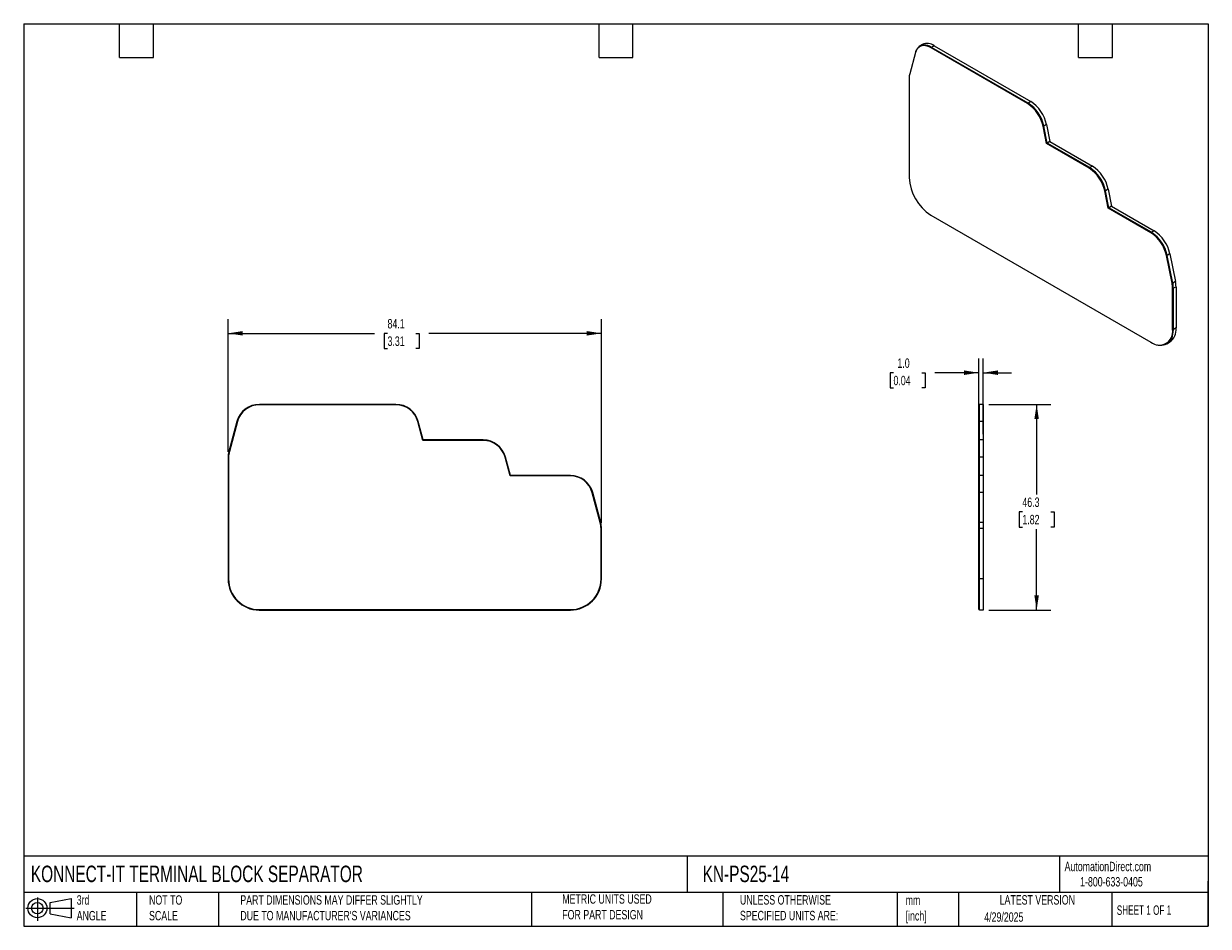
# Model space of a CAD drawing. Header units: millimetres. Extents: x 6 to 273, y 6 to 210.
import ezdxf

# ---------------------------------------------------------------- set-up
doc = ezdxf.new("R2010")
doc.units = ezdxf.units.MM
doc.linetypes.add('SLD-Solid', pattern=[0])
doc.layers.add('DIMENSIONS', color=140, linetype='SLD-Solid', lineweight=25)
doc.layers.add('TEXT', color=140, linetype='SLD-Solid', lineweight=25)
doc.layers.add('SLD-DEFPOINTS', color=7, linetype='Continuous')
doc.styles.add('SLDTEXTSTYLE0', font='TXT', dxfattribs={"width": 0.7})
doc.styles.add('SLDTEXTSTYLE1', font='TXT', dxfattribs={"width": 0.65})
doc.dimstyles.new('SLDDIMSTYLE0', dxfattribs={"dimtxt": 2.158008, "dimasz": 3.302, "dimexe": 0, "dimexo": 0.0625, "dimgap": 0.539502, "dimtad": 0, "dimtih": 1, "dimtoh": 1, "dimrnd": 1e-09, "dimzin": 12, "dimdsep": 46, "dimtxsty": 'SLDTEXTSTYLE0', "dimsah": 1, "dimcen": 0.09, "dimadec": 0, "dimazin": 3, "dimtfac": 1, "dimtofl": 0, "dimtmove": 0, "dimatfit": 3, "dimfxl": 0, "dimfrac": 2, "dimtolj": 1, "dimtzin": 12, "dimarcsym": 0})
doc.dimstyles.new('SLDDIMSTYLE1', dxfattribs={"dimtxt": 2.158008, "dimasz": 3.302, "dimexe": 0, "dimexo": 0.0625, "dimgap": 0.539502, "dimtad": 0, "dimtih": 1, "dimtoh": 1, "dimrnd": 1e-09, "dimzin": 4, "dimdsep": 46, "dimtxsty": 'SLDTEXTSTYLE0', "dimsah": 1, "dimcen": 0.09, "dimadec": 0, "dimazin": 1, "dimtfac": 1, "dimtmove": 0, "dimatfit": 0, "dimfxl": 0, "dimfrac": 2, "dimtolj": 1, "dimtzin": 12, "dimarcsym": 0})

# ---------------------------------------------------------------- blocks, each defined once
blk = doc.blocks.new('Block11')
at = {"color": 7, "linetype": 'SLD-Solid', "lineweight": 18}
for p, q in [((0, 2.88), (10.87, 2.88)), ((2.59, 5.31), (2.59, 0)), ((5.48, 4.17), (10.18, 5.03)), ((5.48, 1.6), (5.48, 4.17)), ((10.18, 5.03), (10.18, 0.73)), ((5.48, 1.6), (10.18, 0.73))]:
    blk.add_line(p, q, dxfattribs=at)
for radius in [2.15, 1.29]:
    blk.add_circle((2.59, 2.88), radius, dxfattribs=at)
blk = doc.blocks.new('Block12')
at = {"layer": 'SLD-DEFPOINTS'}
blk.add_blockref('Block11', (0, 0), dxfattribs=at)
blk = doc.blocks.new('_D')
at = {"layer": 'DIMENSIONS'}
for p, q in [((52.38, 113.19), (52.38, 143.02)), ((136.43, 97.18), (136.43, 143.02)), ((52.38, 139.84), (85.33, 139.84)), ((88.26, 139.84), (87.53, 139.84)), ((87.53, 139.84), (87.53, 136.41)), ((94.67, 139.84), (95.39, 139.84)), ((95.39, 139.84), (95.39, 136.41)), ((136.43, 139.84), (97.59, 139.84)), ((87.53, 136.41), (88.26, 136.41)), ((95.39, 136.41), (94.67, 136.41))]:
    blk.add_line(p, q, dxfattribs=at)
for points in [[(52.38, 139.84), (55.68, 139.34), (55.68, 140.35)], [(136.43, 139.84), (133.13, 140.35), (133.13, 139.34)]]:
    blk.add_solid(points, dxfattribs=at)
at = {"layer": 'DIMENSIONS', "char_height": 2.117, "attachment_point": 1, "style": 'SLDTEXTSTYLE0'}
for s, insert in [('84.1', (88.26, 143.06)), ('3.31', (88.26, 139.14))]:
    blk.add_mtext(s, dxfattribs=dict(at, insert=insert))
blk = doc.blocks.new('_D_1')
at = {"layer": 'DIMENSIONS'}
for p, q in [((221.37, 117.01), (221.37, 134.16)), ((222.37, 117.11), (222.37, 134.16)), ((202.17, 130.98), (201.44, 130.98)), ((201.44, 130.98), (201.44, 127.55)), ((208.58, 130.98), (209.3, 130.98)), ((209.3, 130.98), (209.3, 127.55)), ((221.37, 130.98), (211.5, 130.98)), ((222.37, 130.98), (228.72, 130.98)), ((201.44, 127.55), (202.17, 127.55)), ((209.3, 127.55), (208.58, 127.55))]:
    blk.add_line(p, q, dxfattribs=at)
for points in [[(221.37, 130.98), (218.07, 131.49), (218.07, 130.47)], [(222.37, 130.98), (225.68, 130.47), (225.68, 131.49)]]:
    blk.add_solid(points, dxfattribs=at)
at = {"layer": 'DIMENSIONS', "char_height": 2.117, "attachment_point": 1, "style": 'SLDTEXTSTYLE0'}
for s, insert in [('1.0', (203.06, 134.19)), ('0.04', (202.17, 130.28))]:
    blk.add_mtext(s, dxfattribs=dict(at, insert=insert))
blk = doc.blocks.new('_D_2')
at = {"layer": 'DIMENSIONS'}
for p, q in [((223.64, 123.84), (237.57, 123.84)), ((234.4, 123.84), (234.4, 103.58)), ((231.19, 99.67), (230.46, 99.67)), ((230.46, 99.67), (230.46, 96.24)), ((237.6, 99.67), (238.33, 99.67)), ((238.33, 99.67), (238.33, 96.24)), ((230.46, 96.24), (231.19, 96.24)), ((238.33, 96.24), (237.6, 96.24)), ((234.4, 77.54), (234.4, 95.76)), ((223.64, 77.54), (237.57, 77.54))]:
    blk.add_line(p, q, dxfattribs=at)
for points in [[(234.4, 123.84), (233.89, 120.54), (234.9, 120.54)], [(234.4, 77.54), (234.9, 80.84), (233.89, 80.84)]]:
    blk.add_solid(points, dxfattribs=at)
at = {"layer": 'DIMENSIONS', "char_height": 2.117, "attachment_point": 1, "style": 'SLDTEXTSTYLE0'}
for s, insert in [('46.3', (231.19, 102.88)), ('1.82', (231.19, 98.97))]:
    blk.add_mtext(s, dxfattribs=dict(at, insert=insert))

msp = doc.modelspace()

# ---------------------------------------------------------------- linework, layer by layer
for p, q in [((207.107, 203.039), (205.834, 198.28)), ((208.147, 204.429), (208.041, 204.368)), ((208.698, 204.863), (208.097, 204.516)), ((210.748, 204.147), (210.642, 204.086)), ((232.359, 191.549), (210.642, 204.086)), ((232.465, 191.61), (210.748, 204.147)), ((211.35, 204.575), (210.749, 204.228)), ((232.465, 191.692), (210.749, 204.228)), ((211.35, 204.575), (233.066, 192.039)), ((205.711, 197.274), (205.711, 174.922)), ((233.066, 192.039), (232.465, 191.692)), ((232.465, 191.61), (232.359, 191.549)), ((236.618, 186.84), (236.017, 186.493)), ((236.618, 186.84), (237.403, 183.001)), ((235.949, 186.511), (235.842, 186.45)), ((236.641, 182.543), (235.842, 186.45)), ((236.747, 182.604), (235.949, 186.511)), ((236.802, 182.654), (236.017, 186.493)), ((236.747, 182.604), (236.641, 182.543)), ((246.242, 177.001), (236.641, 182.543)), ((246.348, 177.062), (236.747, 182.604)), ((237.403, 183.001), (236.802, 182.654)), ((246.348, 177.143), (236.802, 182.654)), ((237.403, 183.001), (246.949, 177.49)), ((246.348, 177.062), (246.242, 177.001)), ((246.949, 177.49), (246.348, 177.143)), ((249.831, 171.963), (249.725, 171.902)), ((250.524, 167.996), (249.725, 171.902)), ((250.63, 168.057), (249.831, 171.963)), ((250.501, 172.292), (249.9, 171.945)), ((250.684, 168.108), (249.9, 171.945)), ((250.501, 172.292), (251.285, 168.455)), ((250.63, 168.057), (250.524, 167.996)), ((260.231, 162.515), (250.63, 168.057)), ((251.285, 168.455), (250.684, 168.108)), ((260.231, 162.597), (250.684, 168.108)), ((251.285, 168.455), (260.832, 162.944)), ((210.59, 166.471), (260.125, 137.875)), ((260.125, 162.454), (250.524, 167.996)), ((260.832, 162.944), (260.231, 162.597)), ((260.231, 162.515), (260.125, 162.454)), ((263.714, 157.416), (263.608, 157.355)), ((264.882, 151.126), (263.608, 157.355)), ((264.988, 151.187), (263.714, 157.416)), ((264.384, 157.745), (263.783, 157.398)), ((265.056, 151.168), (263.783, 157.398)), ((264.384, 157.745), (265.657, 151.515)), ((264.988, 151.187), (264.882, 151.126)), ((265.11, 150.039), (265.004, 149.978)), ((265.004, 140.693), (265.004, 149.978)), ((265.657, 151.515), (265.056, 151.168)), ((265.11, 140.754), (265.11, 150.039)), ((265.782, 150.345), (265.181, 149.998)), ((265.181, 140.713), (265.181, 149.998)), ((265.782, 150.345), (265.782, 141.06)), ((265.11, 140.754), (265.004, 140.693)), ((265.782, 141.06), (265.181, 140.713)), ((263.575, 137.534), (263.681, 137.595)), ((263.731, 137.508), (264.332, 137.855)), ((90.163, 123.843), (59.451, 123.843)), ((90.163, 123.743), (59.451, 123.743)), ((221.524, 123.744), (221.374, 123.744)), ((221.374, 123.743), (221.374, 123.744)), ((221.524, 123.743), (221.374, 123.743)), ((221.374, 119.962), (221.374, 123.743)), ((222.374, 123.844), (221.524, 123.844)), ((221.524, 123.843), (221.524, 123.844)), ((222.374, 123.843), (221.524, 123.843)), ((221.524, 119.988), (221.524, 123.843)), ((222.374, 123.844), (222.374, 123.843)), ((222.374, 123.843), (222.374, 119.988)), ((54.355, 119.989), (52.554, 113.26)), ((54.451, 119.963), (52.65, 113.234)), ((96.219, 115.742), (95.089, 119.962)), ((96.296, 115.842), (95.186, 119.988)), ((221.524, 119.962), (221.374, 119.962)), ((221.374, 115.742), (221.374, 119.962)), ((222.374, 119.988), (221.524, 119.988)), ((221.524, 115.842), (221.524, 119.988)), ((222.374, 119.988), (222.374, 115.842)), ((109.796, 115.742), (96.219, 115.742)), ((109.796, 115.842), (96.296, 115.842)), ((221.524, 115.742), (221.374, 115.742)), ((221.374, 111.961), (221.374, 115.742)), ((222.374, 115.842), (221.524, 115.842)), ((221.524, 111.986), (221.524, 115.842)), ((222.374, 115.842), (222.374, 111.986)), ((52.377, 111.915), (52.377, 84.542)), ((52.477, 111.915), (52.477, 84.542)), ((115.852, 107.742), (114.723, 111.961)), ((115.929, 107.842), (114.819, 111.986)), ((221.524, 111.961), (221.374, 111.961)), ((221.374, 107.742), (221.374, 111.961)), ((222.374, 111.986), (221.524, 111.986)), ((221.524, 107.842), (221.524, 111.986)), ((222.374, 111.986), (222.374, 107.842)), ((129.429, 107.742), (115.852, 107.742)), ((129.429, 107.842), (115.929, 107.842)), ((221.524, 107.742), (221.374, 107.742)), ((221.374, 103.961), (221.374, 107.742)), ((222.374, 107.842), (221.524, 107.842)), ((221.524, 103.986), (221.524, 107.842)), ((222.374, 107.842), (222.374, 103.986)), ((136.157, 97.232), (134.356, 103.961)), ((136.254, 97.258), (134.453, 103.986)), ((221.524, 103.961), (221.374, 103.961)), ((221.374, 97.232), (221.374, 103.961)), ((222.374, 103.986), (221.524, 103.986)), ((221.524, 97.258), (221.524, 103.986)), ((222.374, 103.986), (222.374, 97.258)), ((221.524, 97.232), (221.374, 97.232)), ((221.374, 95.913), (221.374, 97.232)), ((222.374, 97.258), (221.524, 97.258)), ((221.524, 95.913), (221.524, 97.258)), ((222.374, 97.258), (222.374, 95.913)), ((136.331, 84.542), (136.331, 95.913)), ((136.431, 84.542), (136.431, 95.913)), ((221.524, 95.913), (221.374, 95.913)), ((221.374, 84.542), (221.374, 95.913)), ((222.374, 95.913), (221.524, 95.913)), ((221.524, 84.542), (221.524, 95.913)), ((222.374, 95.913), (222.374, 84.542)), ((221.524, 84.542), (221.374, 84.542)), ((221.374, 77.642), (221.374, 84.542)), ((222.374, 84.542), (221.524, 84.542)), ((221.524, 77.542), (221.524, 84.542)), ((222.374, 84.542), (222.374, 77.542)), ((59.377, 77.642), (129.431, 77.642)), ((59.377, 77.542), (129.431, 77.542)), ((221.524, 77.642), (221.374, 77.642)), ((222.374, 77.542), (221.524, 77.542))]:
    msp.add_line(p, q)
at = {"flags": 128}
for points in [[(210.642, 204.086), (210.209, 204.313), (209.781, 204.477), (209.365, 204.575), (208.967, 204.607), (208.592, 204.571), (208.246, 204.469), (207.934, 204.301), (207.661, 204.071), (207.43, 203.78), (207.244, 203.435), (207.107, 203.039)], [(210.749, 204.228), (210.307, 204.46), (209.871, 204.627), (209.447, 204.727), (209.041, 204.759), (208.659, 204.723), (208.306, 204.619), (207.988, 204.448), (207.709, 204.213), (207.474, 203.917), (207.285, 203.564), (207.16, 203.213)], [(261.604, 137.287), (261.668, 137.271), (262.126, 137.196), (262.565, 137.183), (262.981, 137.231), (263.372, 137.34), (263.731, 137.508), (264.058, 137.736), (264.347, 138.019), (264.597, 138.356), (264.804, 138.743), (264.968, 139.177), (265.086, 139.653), (265.157, 140.167), (265.181, 140.713)]]:
    msp.add_lwpolyline(points, dxfattribs=at)
for centre, radius, start, end in [((209.216, 202.159), 2.51, 52.38602, 115.21724), ((209.771, 202.385), 2.7, 54.20569, 113.40803), ((209.614, 197.309), 3.903, 165.58949, 180.50936), ((228.619, 185.187), 8.168, 11.67308, 57.01209), ((228.068, 184.878), 7.931, 11.43279, 57.25238), ((228.09, 184.89), 8.087, 11.43279, 57.25238), ((228.175, 184.939), 7.931, 11.43279, 57.25238), ((241.951, 170.33), 7.931, 11.43279, 57.25238), ((241.973, 170.342), 8.087, 11.43279, 57.25238), ((242.057, 170.391), 7.931, 11.43279, 57.25238), ((242.502, 170.639), 8.168, 11.67308, 57.01209), ((216.304, 175.404), 10.604, 182.60548, 237.39452), ((256.385, 156.092), 8.168, 11.67308, 57.01209), ((255.834, 155.783), 7.931, 11.43279, 57.25238), ((255.856, 155.795), 8.087, 11.43279, 57.25238), ((255.94, 155.844), 7.931, 11.43279, 57.25238), ((259.249, 149.943), 5.755, 0.34539, 11.85439), ((259.355, 150.005), 5.755, 0.34539, 11.85439), ((259.313, 149.963), 5.868, 0.34539, 11.85439), ((259.914, 150.31), 5.868, 0.34539, 11.85439), ((262.03, 140.21), 3.013, 230.79671, 9.21404), ((261.696, 140.396), 3.433, 305.32453, 5.98765), ((262.372, 140.673), 3.433, 304.8332, 6.47898), ((59.378, 118.644), 5.2, 89.19387, 165.01491), ((59.378, 118.644), 5.1, 89.186, 165.01491), ((90.163, 118.643), 5.2, 14.98509, 90), ((90.163, 118.643), 5.1, 14.98509, 90), ((109.796, 110.642), 5.2, 14.98509, 90), ((109.796, 110.642), 5.1, 14.98509, 90), ((57.577, 111.915), 5.2, 165.01491, 180), ((57.577, 111.915), 5.1, 165.01491, 180), ((129.429, 102.642), 5.2, 14.98509, 90), ((129.429, 102.642), 5.1, 14.98509, 90), ((131.231, 95.913), 5.1, 0, 14.98509), ((131.231, 95.913), 5.2, 0, 14.98509), ((59.377, 84.542), 7, 180, 270), ((59.377, 84.542), 6.9, 180, 270), ((129.431, 84.542), 6.9, 270, 0), ((129.431, 84.542), 7, 270, 0)]:
    msp.add_arc(centre, radius, start, end)
at = {"layer": 'TEXT'}
for p, q in [((6.35, 209.55), (273.05, 209.55)), ((6.35, 209.55), (6.35, 6.35)), ((27.94, 201.93), (27.94, 209.55)), ((35.56, 201.93), (35.56, 209.55)), ((135.89, 201.93), (135.89, 209.55)), ((143.51, 201.93), (143.51, 209.55)), ((243.84, 201.93), (243.84, 209.55)), ((251.46, 201.93), (251.46, 209.55)), ((273.05, 209.55), (273.05, 6.35)), ((27.94, 201.93), (35.56, 201.93)), ((135.89, 201.93), (143.51, 201.93)), ((243.84, 201.93), (251.46, 201.93)), ((273.05, 22.126), (6.35, 22.126)), ((155.759, 22.126), (155.759, 13.97)), ((239.575, 22.126), (239.575, 13.97)), ((273.05, 6.35), (273.05, 16.51)), ((273.05, 13.97), (6.35, 13.97)), ((31.75, 13.97), (31.75, 6.35)), ((50.212, 13.97), (50.212, 6.35)), ((120.646, 13.97), (120.646, 6.35)), ((163.78, 13.97), (163.78, 6.35)), ((203.024, 13.97), (203.024, 6.35)), ((216.812, 13.97), (216.812, 6.35)), ((251.349, 13.97), (251.349, 6.35)), ((6.35, 6.35), (273.05, 6.35))]:
    msp.add_line(p, q, dxfattribs=at)

# ---------------------------------------------------------------- block references
at = {"layer": 'SLD-DEFPOINTS'}
msp.add_blockref('Block12', (6.838, 7.554), dxfattribs=at)

# ---------------------------------------------------------------- texts
at = {"layer": 'TEXT'}
for s, insert, char_height, attachment_point, style in [('KONNECT-IT TERMINAL BLOCK SEPARATOR', (7.966, 20.006), 3.70417, 1, 'SLDTEXTSTYLE0'), ('KN-PS25-14', (159.208, 20.006), 3.7042, 1, 'SLDTEXTSTYLE0'), ('AutomationDirect.com', (240.695, 20.877), 2.11667, 1, 'SLDTEXTSTYLE0'), ('1-800-633-0405', (244.192, 17.437), 2.11667, 1, 'SLDTEXTSTYLE0'), ('3rd^JANGLE', (18.282, 13.338), 2.1167, 1, 'SLDTEXTSTYLE0'), ('NOT TO^JSCALE', (34.575, 13.338), 2.11667, 1, 'SLDTEXTSTYLE0'), ("PART DIMENSIONS MAY DIFFER SLIGHTLY ^JDUE TO MANUFACTURER'S VARIANCES", (55.119, 13.341), 2.11667, 1, 'SLDTEXTSTYLE0'), ('METRIC UNITS USED ^JFOR PART DESIGN', (127.604, 13.556), 2.11667, 1, 'SLDTEXTSTYLE0'), ('UNLESS OTHERWISE ^JSPECIFIED UNITS ARE:', (167.608, 13.361), 2.11667, 1, 'SLDTEXTSTYLE0'), ('LATEST VERSION', (234.552, 13.364), 2.11667, 2, 'SLDTEXTSTYLE0'), ('mm^J[inch]', (204.907, 13.297), 2.1167, 1, 'SLDTEXTSTYLE0'), ('SHEET 1 OF 1', (252.441, 11.051), 2.11667, 1, 'SLDTEXTSTYLE1'), ('4/29/2025', (222.613, 9.497), 2.1167, 1, 'SLDTEXTSTYLE0')]:
    msp.add_mtext(s, dxfattribs=dict(at, insert=insert, char_height=char_height, attachment_point=attachment_point, style=style))

# ---------------------------------------------------------------- dimensions: what is measured, and where the dimension line sits
at = {"layer": 'DIMENSIONS'}
for base, p1, p2, dimstyle, picture, middle in [((52.377, 139.844), (136.431, 95.913), (52.377, 111.915), 'SLDDIMSTYLE0', '_D', (91.462, 139.844)), ((221.374, 130.98), (222.374, 115.842), (221.374, 115.742), 'SLDDIMSTYLE1', '_D_1', (205.374, 130.98))]:
    dim = msp.add_linear_dim(base=base, p1=p1, p2=p2, dimstyle=dimstyle, dxfattribs=at)
    dim.commit()
    dim.dimension.update_dxf_attribs({"geometry": picture, "text_midpoint": middle, "dimtype": 160})
dim = msp.add_linear_dim(base=(234.395, 77.542), p1=(222.374, 123.843), p2=(222.374, 77.542), angle=90, dimstyle='SLDDIMSTYLE0', dxfattribs=at)
dim.commit()
dim.dimension.update_dxf_attribs({"geometry": '_D_2', "text_midpoint": (234.395, 99.669), "dimtype": 160})

doc.saveas('drawing.dxf')
